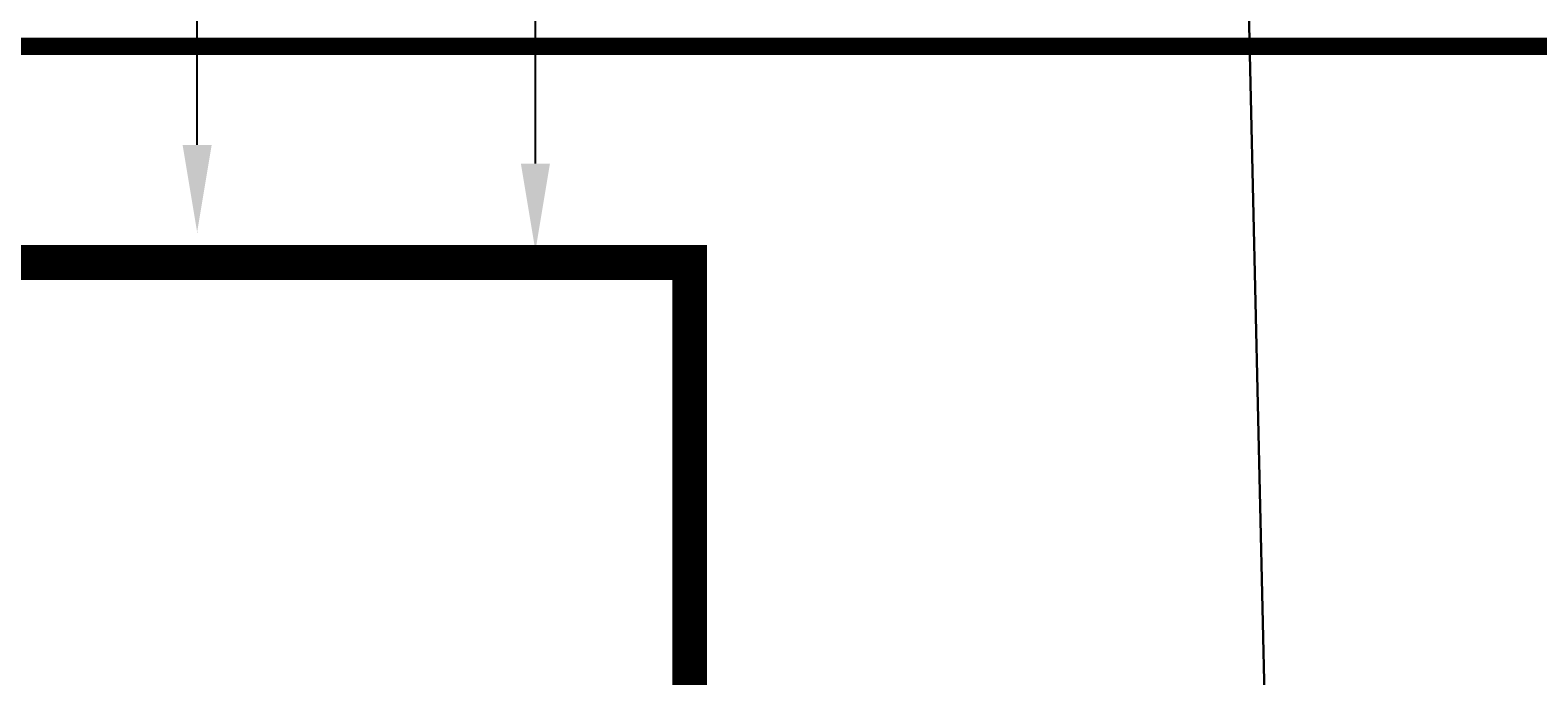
# Model space of a CAD drawing. Header units: millimetres. Extents: x 747415 to 1601423, y -236173 to 551995.
# Tile 198 of 256: x 1189363 to 1198015, y 29800 to 33503. Entities that reach past the tile are written whole.
import ezdxf
from ezdxf.lldxf.tags import DXFTag

# ---------------------------------------------------------------- set-up
doc = ezdxf.new("R2010")
doc.units = ezdxf.units.MM
doc.header["$LTSCALE"] = 100
doc.header["$MEASUREMENT"] = 0
doc.linetypes.add('BORDERX2', pattern=[88.89999999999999, 25.4, -12.7, 25.4, -12.7, 0, -12.7])
doc.layers.get('DEFPOINTS').update_dxf_attribs({"color": 6, "linetype": 'CONTINUOUS', "lineweight": 0})
doc.layers.add('T--L9000_PERCELEN', color=4, linetype='BORDERX2')
for name, color, linetype, lineweight in [('T--L9020_GEBOUWEN', 252, 'CONTINUOUS', 0), ('T--L9053_Waterleidingen', 170, 'TAP_WATER', 0), ('T--M9065_BEVEILIGING_Afsluiters', 240, 'CONTINUOUS', 0)]:
    doc.layers.add(name, color=color, linetype=linetype, lineweight=lineweight)
doc.styles.get("Standard").update_dxf_attribs({"font": 'arial.ttf'})
tags = doc.linetypes.add('TAP_WATER', pattern='A,12.7,-5.08,["Water",Standard,S=2.54,R=0,X=-3.81,Y=-1.27],-7.62', length=25.4).pattern_tags.tags
tags[6] = DXFTag(74, 10)
doc.dimstyles.get("Standard").update_dxf_attribs({"dimtxt": 0.18, "dimasz": 500, "dimexe": 0.18, "dimexo": 0.0625, "dimgap": 0.09, "dimtad": 0, "dimtoh": 1, "dimdec": 0, "dimzin": 0, "dimdsep": 46, "dimtxsty": 'Standard', "dimcen": 0.09, "dimadec": 0, "dimazin": 0, "dimtfac": 1, "dimtdec": 0, "dimtofl": 0, "dimtmove": 0, "dimatfit": 3, "dimfxl": 1, "dimtolj": 1, "dimtzin": 0, "dimarcsym": 0})

# ---------------------------------------------------------------- blocks, each defined once
blk = doc.blocks.new('*D21')
at = {"layer": 'DEFPOINTS', "color": 0, "transparency": 16777216}
for p in [(1190320.778465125, 53144.51424500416), (1190320.778465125, 32344.6942450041), (1190320.778465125, 32344.6942450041)]:
    blk.add_point(p, dxfattribs=at)
at = {"layer": 'T--M9065_BEVEILIGING_Afsluiters', "color": 0, "lineweight": -2, "transparency": 16777216}
for p, q in [((1190320.840965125, 53144.51424500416), (1190320.958465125, 53144.51424500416)), ((1190320.778465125, 52644.51424500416), (1190320.778465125, 44807.19424500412)), ((1190320.778465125, 32844.6942450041), (1190320.778465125, 40682.01424500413)), ((1190320.840965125, 32344.6942450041), (1190320.958465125, 32344.6942450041))]:
    blk.add_line(p, q, dxfattribs=at)
at = {"layer": 'T--M9065_BEVEILIGING_Afsluiters', "color": 0, "transparency": 16777216}
for points in [[(1190237.445131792, 52644.51424500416), (1190404.111798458, 52644.51424500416), (1190320.778465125, 53144.51424500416)], [(1190237.445131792, 32844.6942450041), (1190404.111798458, 32844.6942450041), (1190320.778465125, 32344.6942450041)]]:
    blk.add_solid(points, dxfattribs=at)
at = {"layer": 'T--M9065_BEVEILIGING_Afsluiters', "color": 0, "lineweight": 0, "transparency": 16777216, "insert": (1190320.778465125, 42744.60424500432), "char_height": 1250, "attachment_point": 5, "rotation": 90}
blk.add_mtext('\\A1;20800', dxfattribs=at)
blk = doc.blocks.new('*D68')
at = {"layer": 'DEFPOINTS', "color": 0, "transparency": 16777216}
for p in [(1192262.159365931, 36037.77842050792), (1192262.159365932, 36037.77842050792), (1192262.159365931, 32237.77842050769)]:
    blk.add_point(p, dxfattribs=at)
at = {"layer": 'T--M9065_BEVEILIGING_Afsluiters', "color": 0, "lineweight": -2, "transparency": 16777216}
for p, q in [((1192262.221865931, 36037.77842050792), (1192262.339365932, 36037.77842050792)), ((1192262.159365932, 35537.77842050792), (1192262.159365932, 35537.68842050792)), ((1192262.159365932, 32737.77842050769), (1192262.159365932, 34237.50842050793)), ((1192262.221865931, 32237.77842050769), (1192262.339365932, 32237.77842050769))]:
    blk.add_line(p, q, dxfattribs=at)
at = {"layer": 'T--M9065_BEVEILIGING_Afsluiters', "color": 0, "transparency": 16777216}
for points in [[(1192178.826032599, 35537.77842050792), (1192345.492699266, 35537.77842050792), (1192262.159365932, 36037.77842050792)], [(1192178.826032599, 32737.77842050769), (1192345.492699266, 32737.77842050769), (1192262.159365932, 32237.77842050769)]]:
    blk.add_solid(points, dxfattribs=at)
at = {"layer": 'T--M9065_BEVEILIGING_Afsluiters', "color": 0, "lineweight": 0, "transparency": 16777216, "insert": (1192262.159365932, 34887.59842050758), "char_height": 500, "attachment_point": 5, "rotation": 90}
blk.add_mtext('\\A1;3800', dxfattribs=at)
blk = doc.blocks.new('FMEBLOCK8')
at = {"layer": 'T--L9000_PERCELEN', "flags": 128}
blk.add_lwpolyline([(80.41812, -10.793575), (80.19502, -11.000275), (79.98204, -11.217375), (79.7801, -11.445525), (79.59104, -11.68245), (79.41301999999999, -11.92945), (79.24903, -12.18555), (79.097, -12.448475), (78.959, -12.719525), (78.83503, -12.9974), (78.72601, -13.280475), (78.6301, -13.5694), (78.55006, -13.86255), (78.48405, -14.159275), (78.43299, -14.458275), (78.39803, -14.760525), (78.37801999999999, -15.0644), (78.37411, -15.3673), (78.38492, -15.6715), (78.41114, -15.9744), (78.453, -16.27535), (78.50912, -16.57435), (78.58111, -16.86945), (78.66805, -17.160325), (78.76902, -17.4473), (78.88494, -17.728425), (79.01512, -18.003375), (79.15795, -18.2715), (79.31504, -18.5315), (79.48501, -18.783375), (79.66809, -19.026475), (79.86313, -19.2595), (166.62695, -118.250275), (170.81502, -117.9893), (172.64996, -119.8535), (174.41797, -122.567575), (175.33498, -125.5644), (175.33199, -129.0783), (177.77896, -152.066525), (143.32404, -153.153325), (124.91898, -153.708425), (101.19701, -152.5394), (57.80406, -147.921475), (51.18995, -147.2393), (60.34993000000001, -141.66945), (36.61002, -137.8793), (6.12812, -132.982525), (-32.51188, -124.855575), (-75.50601, -115.69935), (-114.67087, -107.24545), (-155.98807, -98.490275), (-201.03702, -88.701275), (-196.19989, -62.437375), (-193.60503, -48.347325), (-183.94089, 5.017675), (-169.50908, 82.338425), (-156.21094, 153.708425), (-153.35296, 153.1556), (-114.78794, 145.603575), (-60.05599, 135.1896), (5.01193, 122.717725), (7.06399, 122.391425), (22.62993, 119.480725), (65.84992, 111.274475), (165.02799, 92.078675), (199.46198, 85.381725), (201.03702, 84.815575), (195.60695, 83.9605), (187.06912, 77.793625), (170.01301, 62.10945), (164.46311, 63.005475), (108.07194, 13.410475), (86.38593, -5.380375)], close=True, dxfattribs=at)
blk = doc.blocks.new('FMEBLOCK10')
at = {"layer": 'T--L9000_PERCELEN', "flags": 128}
blk.add_lwpolyline([(-144.82893, 14.817888), (-145.02397, 15.050913), (-145.20705, 15.294013), (-145.37702, 15.545888), (-145.53411, 15.805888), (-145.67694, 16.074013), (-145.80712, 16.348963), (-145.92304, 16.630088), (-146.02401, 16.917063), (-146.11095, 17.207938), (-146.18294, 17.503038), (-146.23906, 17.802038), (-146.28092, 18.102988), (-146.30714, 18.405888), (-146.31795, 18.710088), (-146.31404, 19.012988), (-146.29403, 19.316863), (-146.25907, 19.619113), (-146.20801, 19.918113), (-146.142, 20.214838), (-146.06196, 20.507988), (-145.96605, 20.796913), (-145.85703, 21.079988), (-145.73306, 21.357863), (-145.59506, 21.628913), (-145.44303, 21.891838), (-145.27904, 22.147938), (-145.10102, 22.394938), (-144.91196, 22.631863), (-144.71002, 22.860013), (-144.49704, 23.077113), (-144.27394, 23.283813), (-138.30613, 28.697013), (-116.62012, 47.487863), (-60.22895, 97.082863), (-54.67905, 96.186838), (-37.62294, 111.871013), (-29.08511, 118.037888), (-23.65504, 118.892963), (-18.79813, 119.658013), (-9.22392, 115.908813), (-1.20911, 112.288963), (0.65504, 110.160863), (101.86102, -5.339912), (110.37999, -16.182887), (130.01394, -40.804887), (146.31795, -61.715062), (145.31699, -62.344912), (128.53504, -71.838162), (109.77095, -81.221887), (96.853, -87.145012), (86.75508, -91.497087), (65.77494, -99.458937), (35.85286, -109.074062), (-3.25703, -117.914062), (-11.3781, -119.658012), (-17.09406, -117.515937), (-48.71308, -83.590162), (-53.87704, -83.911912), (-58.06511, -84.172887)], close=True, dxfattribs=at)

msp = doc.modelspace()

# ---------------------------------------------------------------- linework, layer by layer
at = {"layer": 'T--L9020_GEBOUWEN', "const_width": 200}
msp.add_lwpolyline([(1176987.255634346, 17610.86777441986), (1193147.255634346, 17610.86777441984), (1193147.255634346, 32170.86777441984), (1176987.255634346, 32170.86777441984)], close=True, dxfattribs=at)
at = {"layer": 'T--L9053_Waterleidingen', "lineweight": 0, "ltscale": 2, "const_width": 100}
msp.add_lwpolyline([(1203321.980589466, 33410.83185926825), (1168779.468694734, 33410.83185926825)], dxfattribs=at)

# ---------------------------------------------------------------- block references
at = {"layer": 'T--L9000_PERCELEN', "xscale": 1000.000000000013, "yscale": 1000.000000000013, "zscale": 1000.000000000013, "rotation": 228.6878301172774}
for name, p in [('FMEBLOCK8', (1261816.556829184, 207860.9406634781)), ('FMEBLOCK10', (1087887.229686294, 61585.92789802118))]:
    msp.add_blockref(name, p, dxfattribs=at)

# ---------------------------------------------------------------- dimensions: what is measured, and where the dimension line sits
at = {"layer": 'T--M9065_BEVEILIGING_Afsluiters', "lineweight": 0}
dim = msp.add_linear_dim(base=(1190320.778465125, 32344.6942450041), p1=(1190320.778465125, 53144.51424500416), p2=(1190320.778465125, 32344.6942450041), angle=90, dimstyle='Standard', dxfattribs=at)
dim.commit()
dim.dimension.update_dxf_attribs({"geometry": '*D21', "text_midpoint": (1190320.778465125, 42744.60424500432)})
at = {"layer": 'T--M9065_BEVEILIGING_Afsluiters', "color": 5, "lineweight": 0}
dim = msp.add_linear_dim(base=(1192262.159365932, 36037.77842050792), p1=(1192262.159365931, 32237.77842050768), p2=(1192262.159365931, 36037.77842050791), angle=90, dimstyle='Standard', override={"dimjust": 2}, dxfattribs=at)
dim.commit()
dim.dimension.update_dxf_attribs({"geometry": '*D68', "text_midpoint": (1192262.159365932, 34887.59842050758)})

doc.saveas('drawing.dxf')
